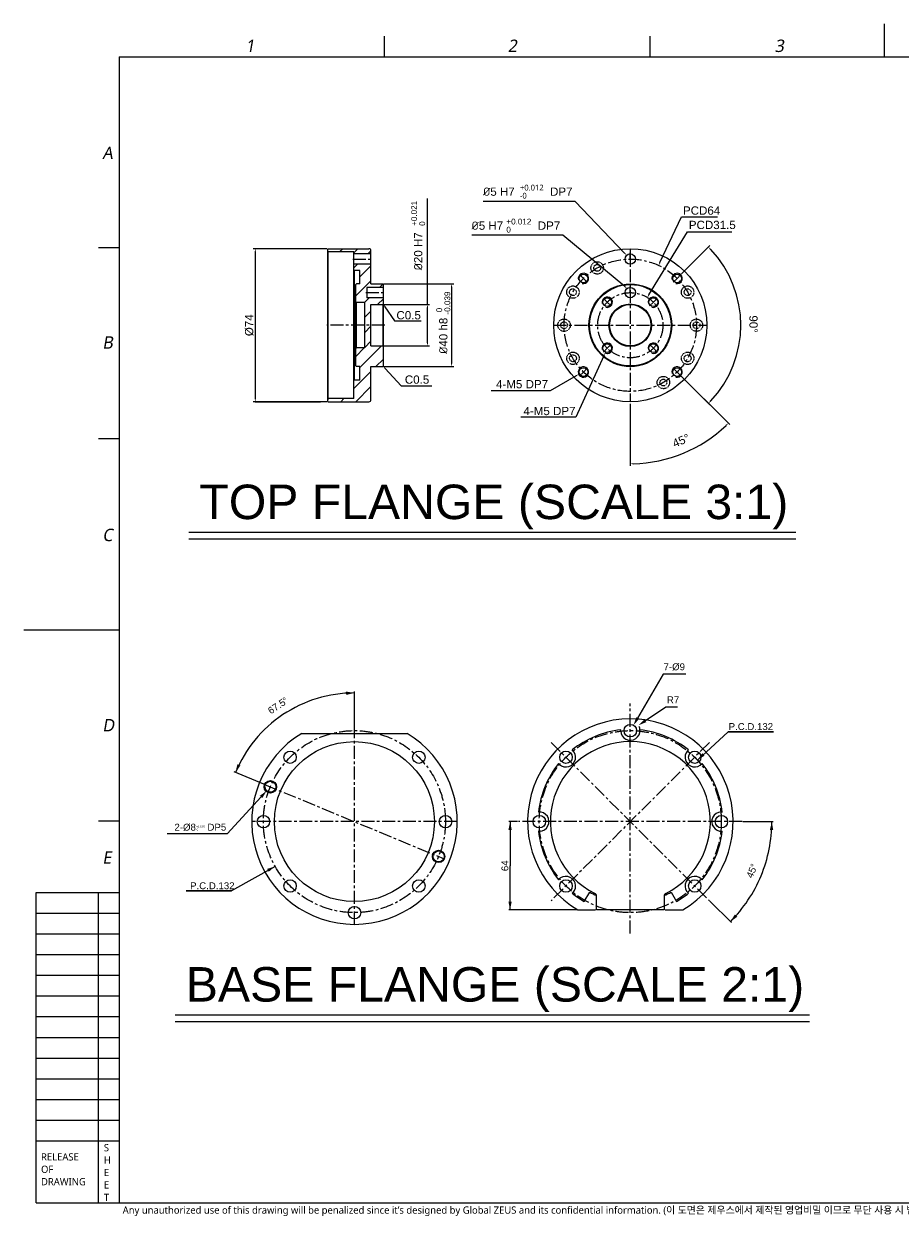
# Model space of a CAD drawing. Header units: millimetres. Extents: x 12 to 2508, y 25 to 1770.
# Tile 1 of 53: x 12 to 1282, y 41 to 1770. Entities that reach past the tile are written whole.
import ezdxf

# ---------------------------------------------------------------- set-up
doc = ezdxf.new("R2010")
doc.units = ezdxf.units.MM
doc.linetypes.add('CENTER', pattern=[0.6, 0.375, -0.075, 0.075, -0.075])
doc.linetypes.add('HIDDEN', pattern=[0.2, 0.1, -0.1])
for name, color, linetype in [('DEFAULT_1', 7, 'CENTER'), ('DEFAULT_2', 2, 'HIDDEN'), ('FLANGE_B_PBL7', 7, 'Continuous'), ('FLANGE_B_PBL9', 7, 'Continuous'), ('M1003501_PBL3', 7, 'Continuous'), ('NOTE', 7, 'Continuous')]:
    doc.layers.add(name, color=color, linetype=linetype)
doc.styles.add('MtXpl_GDT', font='gdt_____.ttf')
doc.styles.get("Standard").update_dxf_attribs({"font": 'arial.ttf'})
doc.styles.add('TEXTSTYLE_2', font='malgun.ttf')
doc.styles.add('TEXTSTYLE_3', font='malgun.ttf')

# ---------------------------------------------------------------- blocks, each defined once
blk = doc.blocks.new('_FILLED')
at = {"color": 0, "linetype": 'ByBlock'}
blk.add_solid([(0, 0), (-1, 0.2), (-1, -0.2)], dxfattribs=at)

msp = doc.modelspace()

# ---------------------------------------------------------------- linework, layer by layer
at = {"color": 7}
for p, q in [((1260, 1722), (1260, 1770)), ((150, 1722), (150, 60)), ((150, 1722), (2460, 1722)), ((452.547, 1443.581), (452.847, 1443.881)), ((452.547, 1222.181), (452.547, 1443.581)), ((453.447, 1439.381), (452.547, 1440.281)), ((452.847, 1443.881), (512.247, 1443.881)), ((453.447, 1226.381), (453.447, 1439.381)), ((490.347, 1439.381), (453.447, 1439.381)), ((490.347, 1226.381), (490.347, 1439.381)), ((515.247, 1436.381), (490.347, 1436.381)), ((515.247, 1392.881), (515.247, 1440.881)), ((515.247, 1421.381), (490.347, 1421.381)), ((491.247, 1412.381), (490.347, 1413.281)), ((491.247, 1253.381), (491.247, 1412.381)), ((499.347, 1412.381), (491.247, 1412.381)), ((499.347, 1392.881), (499.347, 1412.381)), ((493.347, 1391.981), (494.247, 1392.881)), ((493.347, 1273.781), (493.347, 1391.981)), ((499.347, 1392.881), (494.247, 1392.881)), ((509.247, 1387.631), (509.247, 1372.631)), ((533.247, 1387.631), (509.247, 1387.631)), ((515.247, 1392.881), (532.347, 1392.881)), ((533.247, 1391.981), (532.347, 1392.881)), ((533.247, 1273.781), (533.247, 1391.981)), ((494.247, 1365.881), (493.347, 1366.781)), ((533.247, 1372.631), (509.247, 1372.631)), ((494.247, 1299.881), (494.247, 1365.881)), ((506.247, 1365.881), (494.247, 1365.881)), ((506.247, 1299.881), (506.247, 1365.881)), ((515.247, 1302.881), (515.247, 1362.881)), ((515.247, 1362.881), (532.347, 1362.881)), ((532.347, 1362.881), (533.247, 1363.781)), ((532.347, 1362.881), (532.347, 1302.881)), ((494.247, 1299.881), (493.347, 1298.981)), ((506.247, 1299.881), (494.247, 1299.881)), ((515.247, 1302.881), (532.347, 1302.881)), ((532.347, 1302.881), (533.247, 1301.981)), ((493.347, 1273.781), (494.247, 1272.881)), ((499.347, 1272.881), (494.247, 1272.881)), ((499.347, 1253.381), (499.347, 1272.881)), ((515.247, 1272.881), (532.347, 1272.881)), ((515.247, 1224.881), (515.247, 1272.881)), ((533.247, 1273.781), (532.347, 1272.881)), ((491.247, 1253.381), (490.347, 1252.481)), ((499.347, 1253.381), (491.247, 1253.381)), ((453.447, 1226.381), (452.547, 1225.481)), ((452.547, 1222.181), (452.847, 1221.881)), ((452.847, 1221.881), (512.247, 1221.881)), ((490.347, 1226.381), (453.447, 1226.381)), ((12, 891), (150, 891)), ((30, 60), (30, 510)), ((30, 510), (150, 510)), ((120, 60), (120, 510)), ((30, 150), (150, 150)), ((30, 60), (2460, 60))]:
    msp.add_line(p, q, dxfattribs=at)
at = {"color": 134}
for p, q in [((535, 1722), (535, 1752)), ((920, 1722), (920, 1752)), ((597.18, 1362.881), (597.18, 1516.815)), ((811.224, 1512.088), (677.806, 1512.088)), ((882.929, 1437.53), (811.224, 1512.088)), ((934.245, 1423.718), (965.581, 1489.917)), ((965.581, 1489.917), (1017.673, 1489.917)), ((793.489, 1463.701), (661.401, 1463.701)), ((883.268, 1388.932), (793.489, 1463.701)), ((918.31, 1376.99), (974.332, 1468.298)), ((974.332, 1468.298), (1038.653, 1468.298)), ((150, 1445), (120, 1445)), ((451.347, 1443.881), (344.547, 1443.881)), ((347.547, 1439.381), (347.547, 1226.381)), ((965.705, 1407.339), (1006.681, 1448.314)), ((533.847, 1392.881), (635.18, 1392.881)), ((632.18, 1388.381), (632.18, 1277.381)), ((632.18, 1388.381), (632.18, 1277.381)), ((533.847, 1362.881), (600.18, 1362.881)), ((597.18, 1307.381), (597.18, 1358.381)), ((533.847, 1302.881), (600.18, 1302.881)), ((852.873, 1288.544), (812.383, 1199.416)), ((533.847, 1272.881), (635.18, 1272.881)), ((960.19, 1263.938), (1006.681, 1217.447)), ((960.19, 1263.938), (1035.478, 1188.65)), ((812.684, 1259.554), (775.094, 1237.67)), ((451.347, 1221.881), (344.547, 1221.881)), ((347.547, 1221.881), (442.047, 1221.881)), ((891.247, 1218.881), (891.247, 1128.908)), ((812.383, 1199.416), (732.459, 1199.416)), ((150, 1168), (120, 1168)), ((491.247, 741.881), (491.247, 801.471)), ((988.456, 702.18), (1033.174, 743.26)), ((1033.174, 743.26), (1098.989, 743.26)), ((1098.989, 743.26), (1033.174, 743.26)), ((360.056, 667.222), (317.012, 685.051)), ((120, 614), (150, 614)), ((1054.55, 612.881), (1098.457, 612.881)), ((376.277, 548.028), (313.031, 512.352)), ((313.031, 512.352), (247.216, 512.352)), ((247.216, 512.352), (313.031, 512.352)), ((1006.72, 497.408), (1037.766, 466.361)), ((30, 480), (150, 480)), ((30, 450), (150, 450)), ((30, 420), (150, 420)), ((30, 390), (150, 390)), ((30, 360), (150, 360)), ((30, 330), (150, 330)), ((30, 300), (150, 300)), ((30, 270), (150, 270)), ((30, 240), (150, 240)), ((30, 210), (150, 210)), ((30, 180), (150, 180))]:
    msp.add_line(p, q, dxfattribs=at)
at = {"color": 134, "linetype": 'Continuous'}
for p, q in [((469.839, 1439.381), (474.339, 1443.881)), ((490.347, 1437.989), (496.239, 1443.881)), ((510.639, 1436.381), (515.245, 1440.987)), ((490.347, 1416.089), (495.639, 1421.381)), ((499.347, 1403.189), (515.247, 1419.089)), ((493.347, 1375.289), (515.247, 1397.189)), ((527.589, 1387.631), (532.593, 1392.635)), ((505.839, 1365.881), (512.589, 1372.631)), ((524.739, 1362.881), (533.247, 1371.389)), ((506.247, 1344.389), (515.247, 1353.389)), ((506.247, 1322.489), (515.247, 1331.489)), ((493.347, 1287.689), (505.539, 1299.881)), ((499.347, 1271.789), (530.439, 1302.881)), ((506.247, 1300.589), (515.247, 1309.589)), ((522.339, 1272.881), (533.247, 1283.789)), ((490.347, 1240.889), (515.247, 1265.789)), ((493.239, 1221.881), (515.247, 1243.889)), ((452.547, 1224.989), (453.939, 1226.381)), ((471.339, 1221.881), (475.839, 1226.381))]:
    msp.add_line(p, q, dxfattribs=at)
at = {"color": 1, "linetype": 'CENTER', "ltscale": 50}
for p, q in [((891.247, 1443.881), (891.247, 1221.881)), ((780.247, 1332.881), (1002.247, 1332.881))]:
    msp.add_line(p, q, dxfattribs=at)
at = {"color": 134, "linetype": 'CENTER', "ltscale": 50}
for p, q in [((890.977, 1428.881), (891.517, 1428.881)), ((891.247, 1428.611), (891.247, 1429.151)), ((890.977, 1380.131), (891.517, 1380.131)), ((891.247, 1379.861), (891.247, 1380.401)), ((857.566, 1299.47), (858.106, 1299.47)), ((857.836, 1299.2), (857.836, 1299.74)), ((823.095, 1264.998), (823.635, 1264.998)), ((823.365, 1264.728), (823.365, 1265.268))]:
    msp.add_line(p, q, dxfattribs=at)
for p, q in [((251.247, 1032.881), (1131.247, 1032.881)), ((251.247, 1022.881), (1131.247, 1022.881)), ((231.247, 332.881), (1151.247, 332.881)), ((231.247, 322.881), (1151.247, 322.881))]:
    msp.add_line(p, q)
at = {"color": 134}
for points in [[(535.437, 1359.727), (549.312, 1339.024), (588.185, 1339.024)], [(535.849, 1270.024), (558.843, 1245.109), (603.543, 1245.109)]]:
    msp.add_lwpolyline(points, dxfattribs=at)
at = {"color": 7}
msp.add_circle((491.247, 612.881), 116, dxfattribs=at)
for centre, start, end in [((512.247, 1440.881), 0, 90), ((512.247, 1224.881), 270, 0)]:
    msp.add_arc(centre, 3, start, end, dxfattribs=at)
at = {"color": 134}
for centre, radius, start, end in [((891.247, 1332.881), 160.248, 316.609004, 43.390996), ((857.836, 1299.47), 7.5, 240.767611, 270), ((823.365, 1264.998), 7.5, 198.375091, 270), ((891.247, 1332.881), 200.973, 271.282942, 313.717058), ((491.247, 612.881), 186.59, 90, 123.75), ((491.247, 612.881), 186.59, 123.75, 157.5), ((891.351, 744.881), 14, 4.382687, 25.198837), ((369.402, 663.395), 8, 180, 239.954796), ((891.247, 612.881), 205.21, 337.5, 0), ((891.247, 612.881), 205.21, 315, 337.5)]:
    msp.add_arc(centre, radius, start, end, dxfattribs=at)
for points in [[(479.33, 796.686), (491.247, 799.471), (479.176, 801.484)], [(321.62, 696.208), (318.86, 684.286), (325.993, 694.23)], [(1098.505, 600.816), (1096.457, 612.881), (1093.707, 600.956)], [(1042.84, 478.152), (1036.352, 467.776), (1046.332, 474.859)]]:
    msp.add_solid(points, dxfattribs=at)
at = {"layer": 'DEFAULT_1', "color": 1, "linetype": 'CENTER', "ltscale": 50}
for p, q in [((891.247, 1428.881), (891.247, 1437.881)), ((488.847, 1428.881), (516.747, 1428.881)), ((891.247, 1428.881), (891.247, 1419.881)), ((823.365, 1400.763), (817.849, 1406.278)), ((959.129, 1400.763), (964.645, 1406.278)), ((823.365, 1400.763), (828.88, 1395.247)), ((891.247, 1380.131), (891.247, 1389.131)), ((959.129, 1400.763), (953.614, 1395.247)), ((507.747, 1380.131), (534.747, 1380.131)), ((857.836, 1366.291), (852.321, 1371.807)), ((857.836, 1366.291), (863.352, 1360.776)), ((891.247, 1380.131), (891.247, 1371.131)), ((924.658, 1366.291), (919.142, 1360.776)), ((924.658, 1366.291), (930.173, 1371.807)), ((535.247, 1332.881), (451.347, 1332.881)), ((857.836, 1299.47), (852.321, 1293.954)), ((857.836, 1299.47), (863.352, 1304.985)), ((924.658, 1299.47), (919.142, 1304.985)), ((924.658, 1299.47), (930.173, 1293.954)), ((823.365, 1264.998), (817.849, 1259.483)), ((823.365, 1264.998), (828.88, 1270.514)), ((959.129, 1264.998), (953.614, 1270.514)), ((959.129, 1264.998), (964.645, 1259.483)), ((891.247, 450.578), (891.247, 784.184)), ((491.247, 463.881), (491.247, 740.881)), ((1006.013, 727.646), (776.481, 498.115)), ((776.481, 727.646), (1006.013, 498.115)), ((360.98, 666.839), (621.514, 558.922)), ((640.247, 612.881), (342.247, 612.881)), ((1053.55, 612.881), (728.944, 612.881))]:
    msp.add_line(p, q, dxfattribs=at)
at = {"layer": 'DEFAULT_1', "color": 1}
msp.add_line((987.247, 1332.881), (980.797, 1332.881), dxfattribs=at)
at = {"layer": 'DEFAULT_1', "color": 134, "linetype": 'CENTER', "ltscale": 50}
for radius in [96, 47.25]:
    msp.add_circle((891.247, 1332.881), radius, dxfattribs=at)
at = {"layer": 'DEFAULT_1', "color": 1, "linetype": 'CENTER', "ltscale": 50}
for centre, radius in [((891.247, 1332.881), 96), ((891.247, 1332.881), 47.25), ((491.247, 612.881), 132), ((891.247, 612.881), 132)]:
    msp.add_circle(centre, radius, dxfattribs=at)
at = {"layer": 'FLANGE_B_PBL7', "color": 134}
for p, q in [((938.934, 826.608), (901.917, 763.029)), ((971.889, 826.608), (938.934, 826.608)), ((942.812, 778.726), (913.074, 759.167)), ((959.456, 778.726), (942.812, 778.726)), ((891.171, 744.881), (891.531, 744.881)), ((891.171, 744.881), (891.531, 744.881)), ((891.351, 744.701), (891.351, 745.061)), ((891.351, 744.701), (891.351, 745.061)), ((727.944, 612.881), (714.969, 612.881)), ((716.969, 612.881), (716.969, 548.881)), ((716.969, 484.881), (716.969, 548.881)), ((814.081, 484.881), (714.969, 484.881))]:
    msp.add_line(p, q, dxfattribs=at)
at = {"layer": 'FLANGE_B_PBL7', "color": 7}
for p, q in [((891.351, 761.881), (891.513, 761.881)), ((877.362, 744.316), (877.391, 745.951)), ((974.379, 715.69), (975.575, 716.846)), ((788.541, 695.909), (787.385, 697.105)), ((1022.758, 626.868), (1024.42, 626.84)), ((759.943, 598.893), (758.281, 598.922)), ((994.16, 529.852), (995.316, 528.657)), ((808.322, 510.071), (807.127, 508.916)), ((824.451, 497.006), (832.35, 510.689)), ((842.351, 484.881), (842.351, 505.219)), ((940.351, 505.219), (940.351, 484.881)), ((950.351, 510.689), (958.251, 497.006)), ((815.081, 484.881), (840.751, 484.881)), ((940.351, 484.881), (842.351, 484.881)), ((941.951, 484.881), (967.62, 484.881))]:
    msp.add_line(p, q, dxfattribs=at)
for centre in [(891.351, 744.881), (798.012, 706.219), (984.689, 706.219), (759.351, 612.881), (1023.351, 612.881), (798.012, 519.543), (984.689, 519.543)]:
    msp.add_circle(centre, 9, dxfattribs=at)
for centre, radius, start, end in [((891.351, 612.881), 149, 90, 239.211248), ((891.351, 612.881), 149, 300.788752, 89.937678), ((891.351, 612.881), 133.8, 95.988441, 129.011559), ((891.351, 744.881), 14, 182.31149, 4.382687), ((891.351, 612.881), 133.8, 50.988441, 84.011559), ((891.351, 612.881), 116, 296.210269, 243.789731), ((798.012, 706.219), 14, 227.426253, 49.382687), ((984.689, 706.219), 14, 137.426253, 319.382687), ((891.351, 612.881), 133.8, 140.988441, 174.011559), ((891.351, 612.881), 133.8, 5.988441, 39.011559), ((759.351, 612.881), 14, 272.426253, 94.382687), ((1023.351, 612.881), 14, 92.426253, 274.382687), ((891.351, 612.881), 133.8, 185.988441, 219.011559), ((891.351, 612.881), 133.8, 320.988441, 354.011559), ((798.012, 519.543), 14, 317.426253, 139.382687), ((984.689, 519.543), 14, 47.426253, 229.382687), ((891.351, 612.881), 133.8, 230.988441, 240), ((891.351, 612.881), 118, 240, 245.457734), ((838.351, 505.219), 4, 0, 63.789731), ((944.351, 505.219), 4, 116.210269, 180), ((891.351, 612.881), 118, 294.542266, 300), ((891.351, 612.881), 133.8, 300, 309.011559)]:
    msp.add_arc(centre, radius, start, end, dxfattribs=at)
at = {"layer": 'FLANGE_B_PBL7', "color": 134}
for points in [[(988.456, 702.18), (998.917, 708.531), (995.67, 712.066)], [(716.969, 612.881), (714.569, 600.881), (719.369, 600.881)], [(376.277, 548.028), (364.646, 544.223), (367.004, 540.042)], [(716.969, 484.881), (719.369, 496.881), (714.569, 496.881)]]:
    msp.add_solid(points, dxfattribs=at)
at = {"layer": 'FLANGE_B_PBL9', "color": 7}
msp.add_line((415.085, 740.881), (567.623, 740.881), dxfattribs=at)
at = {"layer": 'FLANGE_B_PBL9', "color": 134}
for p, q in [((369.222, 663.395), (369.582, 663.395)), ((369.402, 663.215), (369.402, 663.575)), ((355.854, 648.683), (306.638, 595.242)), ((306.638, 595.242), (220.019, 595.242))]:
    msp.add_line(p, q, dxfattribs=at)
at = {"layer": 'FLANGE_B_PBL9', "color": 7}
for centre, radius in [((398.016, 706.219), 9), ((584.692, 706.219), 9), ((369.402, 663.395), 9), ((369.402, 663.395), 8), ((359.354, 612.881), 9), ((623.354, 612.881), 9), ((613.306, 562.366), 9), ((613.306, 562.366), 8), ((398.016, 519.543), 9), ((584.692, 519.543), 9), ((491.354, 480.881), 9)]:
    msp.add_circle(centre, radius, dxfattribs=at)
msp.add_arc((491.354, 612.881), 149, 120.788752, 59.211248, dxfattribs=at)
at = {"layer": 'M1003501_PBL3', "color": 7}
for centre, radius in [((891.247, 1332.881), 111), ((891.247, 1428.881), 7.5), ((823.365, 1400.763), 6.3), ((959.129, 1400.763), 6.3), ((891.247, 1332.881), 60), ((891.247, 1332.881), 59.1), ((891.247, 1380.131), 7.5), ((857.836, 1366.291), 6.3), ((924.658, 1366.291), 6.3), ((891.247, 1332.881), 30.9), ((891.247, 1332.881), 30), ((857.836, 1299.47), 6.3), ((924.658, 1299.47), 6.3), ((823.365, 1264.998), 6.3), ((959.129, 1264.998), 6.3)]:
    msp.add_circle(centre, radius, dxfattribs=at)
at = {"layer": 'M1003501_PBL3', "color": 2, "linetype": 'HIDDEN'}
for centre, radius in [((843.247, 1416.019), 9), ((843.247, 1416.019), 4.95), ((808.109, 1380.881), 9), ((808.109, 1380.881), 4.95), ((974.385, 1380.881), 9), ((974.385, 1380.881), 4.95), ((795.247, 1332.881), 9), ((795.247, 1332.881), 4.95), ((987.247, 1332.881), 9), ((987.247, 1332.881), 4.95), ((808.109, 1284.881), 9), ((808.109, 1284.881), 4.95), ((974.385, 1284.881), 9), ((974.385, 1284.881), 4.95), ((939.247, 1249.742), 9), ((939.247, 1249.742), 4.95)]:
    msp.add_circle(centre, radius, dxfattribs=at)
at = {"layer": 'M1003501_PBL3', "color": 134}
for centre in [(823.365, 1400.763), (959.129, 1400.763), (857.836, 1366.291), (924.658, 1366.291), (857.836, 1299.47), (924.658, 1299.47), (823.365, 1264.998), (959.129, 1264.998)]:
    msp.add_arc(centre, 7.5, 255, 195, dxfattribs=at)
at = {"layer": 'NOTE', "color": 134}
for points in [[(775.094, 1237.67), (689.37, 1237.67)], [(812.383, 1199.416), (732.459, 1199.416)]]:
    msp.add_lwpolyline(points, dxfattribs=at)

# ---------------------------------------------------------------- block references
at = {"color": 134}
for p, xscale, yscale, zscale, rotation in [((347.547, 1443.881), 4.5, 4.5, 4.5, 90), ((886.048, 1434.286), 4.499999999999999, 4.499999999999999, 4.499999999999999, 313.8825426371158), ((1004.559, 1446.193), 4.5, 4.5, 4.5, 134.1954979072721), ((932.32, 1419.651), 4.499999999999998, 4.499999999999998, 4.499999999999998, 244.6692947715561), ((632.18, 1392.881), 4.5, 4.5, 4.5, 90), ((886.726, 1386.053), 4.499999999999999, 4.499999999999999, 4.499999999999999, 320.2125149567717), ((915.957, 1373.154), 4.5, 4.5, 4.5, 238.468847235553), ((532.932, 1363.465), 4.5, 4.5, 4.5, 123.8290248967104), ((597.18, 1362.881), 4.5, 4.5, 4.5, 90), ((597.18, 1302.881), 4.5, 4.5, 4.5, 270), ((854.734, 1292.641), 4.499999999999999, 4.499999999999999, 4.499999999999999, 65.56824685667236), ((532.797, 1273.331), 4.499999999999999, 4.499999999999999, 4.499999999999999, 132.703533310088), ((632.18, 1272.881), 4.5, 4.5, 4.5, 270), ((816.572, 1261.818), 4.500000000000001, 4.500000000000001, 4.500000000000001, 30.20773282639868), ((347.547, 1221.881), 4.5, 4.5, 4.5, 270), ((1004.559, 1219.568), 4.499999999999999, 4.499999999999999, 4.499999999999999, 225.8045020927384), ((1033.356, 1190.772), 4.5, 4.5, 4.5, 44.35852889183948), ((891.247, 1131.908), 4.5, 4.5, 4.5, 180.6414711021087)]:
    msp.add_blockref('_FILLED', p, dxfattribs=dict(at, xscale=xscale, yscale=yscale, zscale=zscale, rotation=rotation))
at = {"layer": 'FLANGE_B_PBL7', "color": 134, "xscale": 12, "yscale": 12, "zscale": 12}
for p, rotation in [((895.879, 752.658), 239.7912262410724), ((903.048, 752.574), 213.332206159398)]:
    msp.add_blockref('_FILLED', p, dxfattribs=dict(at, rotation=rotation))
at = {"layer": 'FLANGE_B_PBL9', "color": 134, "xscale": 12, "yscale": 12, "zscale": 12, "rotation": 47.35749467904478}
msp.add_blockref('_FILLED', (363.983, 657.51), dxfattribs=at)

# ---------------------------------------------------------------- texts
at = {"color": 134}
for s, height, p in [('C0.5', 12, (552.187, 1341.353)), ('C0.5', 12, (564.383, 1248.036)), ('P.C.D.132', 10, (1033.849, 745.76)), ('P.C.D.132', 10, (253.048, 514.852))]:
    msp.add_text(s, height=height, dxfattribs=at).set_placement(p)
for s, rotation, p in [('67.5', 33.75, (370.012, 768.311)), ('45', 67.5, (1068.243, 530.08))]:
    msp.add_text(s, height=10, rotation=rotation, dxfattribs=at).set_placement(p)
at = {"color": 134, "style": 'MtXpl_GDT'}
for rotation, p in [(33.75, (391.657, 782.774)), (67.5, (1074.108, 544.239))]:
    msp.add_text('~', height=10, rotation=rotation, dxfattribs=at).set_placement(p)
at = {"color": 134, "attachment_point": 1, "line_spacing_factor": 0.9, "style": 'TEXTSTYLE_2'}
for s, insert, char_height, width in [('\\Q10.0;1', (333.177, 1747.145), 18, 20.7), ('\\Q10.0;2', (713.532, 1747.145), 18, 20.7), ('\\Q10.0;3', (1100.532, 1747.145), 18, 20.7), ('\\Q10.0;A', (125.795, 1592.01), 18, 24.7), ('\\Q10.0;B', (125.795, 1316.834), 18, 21.9), ('\\Q10.0;C', (125.795, 1037.73), 18, 23.8), ('\\Q10.0;D', (125.795, 761.695), 18, 26.9), ('\\Q10.0;E', (125.795, 569.823), 18, 19.4), ('S', (127.961, 145.194), 10.5, 7.93333), ('RELEASE', (36.891, 131.874), 10.5, 56.07778), ('H', (127.961, 127.194), 10.5, 10.57778), ('OF', (36.891, 113.874), 10.5, 18.55), ('E', (127.961, 109.194), 10.5, 7.54444), ('DRAWING', (36.891, 95.874), 10.5, 68.21111), ('E', (127.961, 91.194), 10.5, 7.54444), ('T', (127.961, 73.194), 10.5, 7.77778)]:
    msp.add_mtext(s, dxfattribs=dict(at, insert=insert, char_height=char_height, width=width))
at = {"color": 134, "char_height": 12}
for s, insert, attachment_point in [('\\A1;{\\fISOCPEUR|b0|i0|c0|p34;%%C}5 H7{\\fISOCPEUR|b0|i0|c0|p34; \\fMalgun Gothic|b0|i0|c129|p50;\\H0.7x;\\S+0.012^ -0;}  DP7', (807.474, 1536.71), 3), ('\\A1;PCD64', (967.637, 1505.187), 1), ('\\A1;{\\fISOCPEUR|b0|i0|c0|p34;%%C}5 H7 {\\H0.7x;\\S+0.012^ 0;}  DP7', (789.739, 1487.412), 3), ('\\A1;PCD31.5', (976.133, 1484.357), 1), ('\\A1;4-M5 DP7 ', (772.067, 1253.378), 3), ('\\A1;4-M5 DP7', (811.826, 1214.461), 3)]:
    msp.add_mtext(s, dxfattribs=dict(at, insert=insert, attachment_point=attachment_point))
for s, insert, attachment_point, rotation in [('\\A1;{\\fISOCPEUR|b0|i0|c0|p34;%%C}20 H7  {\\H0.7x;\\S+0.021^ 0;}  ', (573.626, 1412.546), 1, 90), ('\\A1;{\\fISOCPEUR|b0|i0|c0|p34;%%C}40 h8 {\\H0.7x;\\S 0^ -0.039;} ', (610.05, 1336.516), 2, 90), ('\\A1;%%c74', (332.547, 1332.881), 2, 90), ('\\A1;90°', (1075.891, 1334.49), 2, 270.267432), ('\\A1;45°', (962.466, 1171.069), 2, 23.087718)]:
    msp.add_mtext(s, dxfattribs=dict(at, insert=insert, attachment_point=attachment_point, rotation=rotation))
at = {"char_height": 50, "attachment_point": 1}
for s, insert in [('TOP FLANGE (SCALE 3:1)', (266.499, 1101.656)), ('BASE FLANGE (SCALE 2:1)', (246.794, 401.855))]:
    msp.add_mtext_dynamic_manual_height_columns(s, width=896.34793, gutter_width=12.5, heights=[0], dxfattribs=dict(at, insert=insert))
at = {"layer": 'DEFAULT_2', "color": 2, "linetype": 'HIDDEN', "insert": (155.291, 54.73), "char_height": 10.5, "width": 1441.32186, "attachment_point": 1, "line_spacing_factor": 0.9, "style": 'TEXTSTYLE_3'}
msp.add_mtext('Any unauthorized use of this drawing will be penalized since it’s designed by Global ZEUS and its confidential information. (이 도면은 제우스에서 제작된 영업비밀 이므로 무단 사용 시 법적인 처벌을 받을 수 있습니다.)', dxfattribs=at)
at = {"layer": 'FLANGE_B_PBL7', "color": 134}
msp.add_text('64', height=10, rotation=90, dxfattribs=at).set_placement((714.469, 541.065))
at = {"layer": 'FLANGE_B_PBL7', "color": 134, "char_height": 10, "attachment_point": 1, "line_spacing_factor": 0.9}
for s, insert, width in [('\\A1;7-%%c9', (939.476, 842.442), 34.37037), ('\\A1;R7', (944.309, 794.559), 16.14815)]:
    msp.add_mtext(s, dxfattribs=dict(at, insert=insert, width=width))
at = {"layer": 'FLANGE_B_PBL9', "color": 134, "insert": (305.388, 609.825), "char_height": 10, "attachment_point": 3, "line_spacing_factor": 0.9}
msp.add_mtext('\\A1;2-%%c8{\\H3;\\S+0.015^  0;} DP5', dxfattribs=at)

doc.saveas('drawing.dxf')
